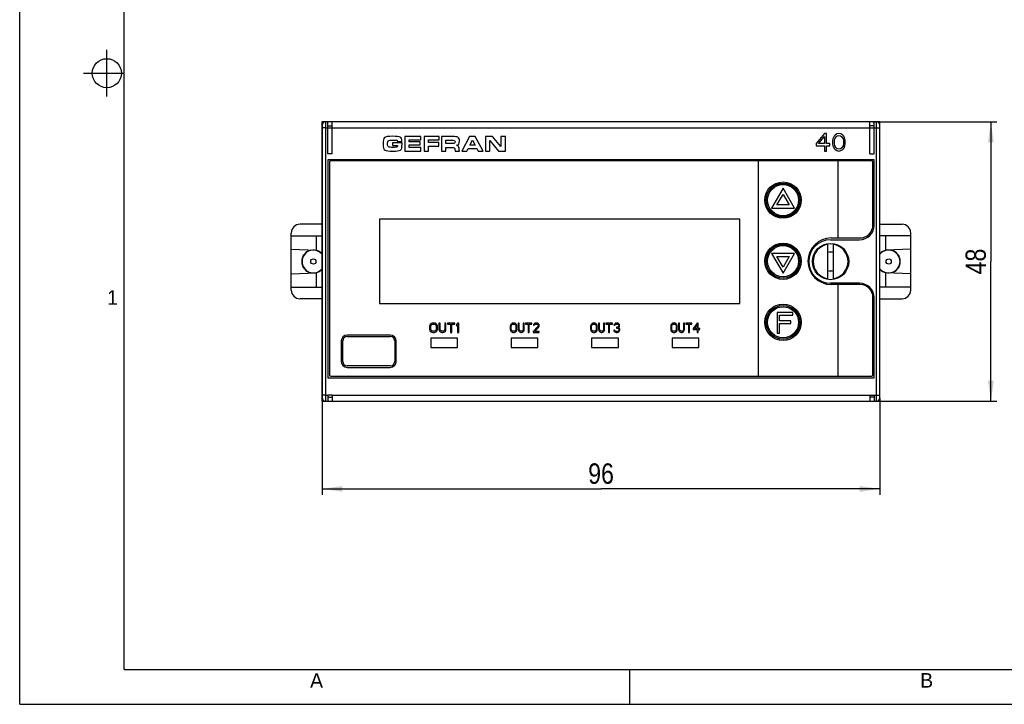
# Model space of a CAD drawing. Header units: millimetres. Extents: x 0 to 420, y 0 to 297.
# Tile 1 of 9: x 0 to 169, y 0 to 118. Entities that reach past the tile are written whole.
import ezdxf

# ---------------------------------------------------------------- set-up
doc = ezdxf.new("R2010")
doc.units = ezdxf.units.MM
doc.header["$LTSCALE"] = 23.1
doc.layers.get('0').update_dxf_attribs({"linetype": 'CONTINUOUS'})
doc.layers.add('3_ALL_AXES', color=7, linetype='CONTINUOUS')
doc.styles.get("Standard").update_dxf_attribs({"font": 'txt', "width": 0.85})
doc.styles.add('TEXTSTYLE_2', font='trium.ttf')
doc.dimstyles.new('DIMSTYLE_1', dxfattribs={"dimtxt": 3.5, "dimasz": 3.5, "dimexe": 1, "dimexo": 0.5, "dimgap": 0.875, "dimtad": 1, "dimdec": 4, "dimdsep": 46, "dimtxsty": 'STANDARD', "dimblk": '_FILLED', "dimblk1": '_FILLED', "dimblk2": '_FILLED', "dimcen": 0.09, "dimadec": 4, "dimazin": 2, "dimtp": 0.15, "dimtm": 0.15, "dimtfac": 1, "dimtdec": 4, "dimtofl": 0, "dimtmove": 0, "dimatfit": 3, "dimldrblk": '_FILLED', "dimfxl": 1, "dimtolj": 1, "dimarcsym": 0})

# ---------------------------------------------------------------- blocks, each defined once
blk = doc.blocks.new('_FILLED')
at = {"color": 0, "linetype": 'BYBLOCK'}
blk.add_solid([(0, 0), (-1, 0.143), (-1, -0.143)], dxfattribs=at)
blk = doc.blocks.new('*D0')
at = {"color": 2, "linetype": 'CONTINUOUS'}
for p, q in [((52.04, 52.63), (52.04, 36.04)), ((148.04, 52.63), (148.04, 36.04)), ((52.04, 37.04), (100.04, 37.04)), ((148.04, 37.04), (100.04, 37.04))]:
    blk.add_line(p, q, dxfattribs=at)
at = {"color": 2, "linetype": 'CONTINUOUS', "xscale": 3.5, "yscale": 3.5, "zscale": 3.5, "rotation": 180}
blk.add_blockref('_FILLED', (52.04, 37.04), dxfattribs=at)
at = {"color": 2, "linetype": 'CONTINUOUS', "xscale": 3.5, "yscale": 3.5, "zscale": 3.5}
blk.add_blockref('_FILLED', (148.04, 37.04), dxfattribs=at)
at = {"color": 2, "linetype": 'CONTINUOUS', "insert": (100.04, 41.42), "char_height": 3.5, "width": 8.25, "attachment_point": 2, "line_spacing_factor": 0.9}
blk.add_mtext('96', dxfattribs=at)
blk = doc.blocks.new('*D1')
at = {"color": 2, "linetype": 'CONTINUOUS'}
for p, q in [((146.79, 100.13), (168.13, 100.13)), ((167.13, 100.13), (167.13, 76.13)), ((167.13, 52.13), (167.13, 76.13)), ((146.79, 52.13), (168.13, 52.13))]:
    blk.add_line(p, q, dxfattribs=at)
at = {"color": 2, "linetype": 'CONTINUOUS', "xscale": 3.5, "yscale": 3.5, "zscale": 3.5}
for p, rotation in [((167.13, 100.13), 90), ((167.13, 52.13), 270)]:
    blk.add_blockref('_FILLED', p, dxfattribs=dict(at, rotation=rotation))
at = {"color": 2, "linetype": 'CONTINUOUS', "insert": (162.76, 76.13), "char_height": 3.5, "width": 8.25, "attachment_point": 2, "rotation": 90, "line_spacing_factor": 0.9}
blk.add_mtext('48', dxfattribs=at)

msp = doc.modelspace()

# ---------------------------------------------------------------- linework, layer by layer
at = {"color": 2, "linetype": 'CONTINUOUS'}
for p, q in [((0, 0), (0, 297)), ((15, 104.5), (15, 112.5)), ((11, 108.5), (18, 108.5)), ((105, 0), (105, 6)), ((0, 0), (420, 0))]:
    msp.add_line(p, q, dxfattribs=at)
at = {"color": 7, "linetype": 'CONTINUOUS'}
for p, q in [((18, 6), (18, 291)), ((51.98608, 100.12973), (51.98608, 52.12973)), ((52.63608, 100.12973), (51.98608, 100.12973)), ((53.78608, 100.12973), (53.03608, 100.12973)), ((147.03608, 100.12973), (146.28608, 100.12973)), ((147.98608, 100.12973), (147.43608, 100.12973)), ((147.98608, 99.7689), (147.98608, 100.12973)), ((52.03608, 99.52973), (52.03608, 52.72973)), ((148.03608, 52.72973), (148.03608, 99.52973)), ((64.18608, 97.01307), (64.49233, 97.01307)), ((65.00275, 96.75682), (65.76941, 96.75682)), ((66.26733, 97.62973), (66.26733, 95.12973)), ((69.034, 97.62973), (66.26733, 97.62973)), ((67.034, 96.7089), (67.034, 97.05265)), ((67.034, 97.05265), (69.034, 97.05265)), ((68.92566, 96.7089), (67.034, 96.7089)), ((68.92566, 96.1714), (68.92566, 96.7089)), ((69.034, 97.05265), (69.034, 97.62973)), ((69.57358, 97.62973), (69.57358, 95.12973)), ((72.20691, 97.62973), (69.57358, 97.62973)), ((70.34025, 96.56723), (70.34025, 97.05265)), ((70.34025, 97.05265), (72.20691, 97.05265)), ((72.20691, 97.05265), (72.20691, 97.62973)), ((72.57566, 97.62973), (72.57566, 95.12973)), ((74.56941, 97.62973), (72.57566, 97.62973)), ((73.34233, 96.39848), (73.34233, 96.98598)), ((73.34233, 96.98598), (74.2715, 96.98598)), ((77.42566, 97.62973), (76.059, 95.12973)), ((78.3965, 97.62973), (77.42566, 97.62973)), ((77.47983, 96.13598), (77.92983, 97.00473)), ((77.92983, 97.00473), (78.37983, 96.13598)), ((79.76316, 95.12973), (78.3965, 97.62973)), ((80.15066, 97.62973), (80.15066, 95.12973)), ((81.37358, 97.62973), (80.15066, 97.62973)), ((80.91733, 95.12973), (80.91733, 96.9464)), ((80.91733, 96.9464), (82.4215, 95.12973)), ((82.81733, 95.88182), (81.37358, 97.62973)), ((82.81733, 97.62973), (82.81733, 95.88182)), ((83.584, 97.62973), (82.81733, 97.62973)), ((83.584, 95.12973), (83.584, 97.62973)), ((138.46465, 98.12973), (137.03608, 96.40633)), ((137.45275, 96.40633), (138.46465, 97.6191)), ((138.82179, 98.12973), (138.46465, 98.12973)), ((138.46465, 97.6191), (138.46465, 96.40633)), ((138.82179, 96.40633), (138.82179, 98.12973)), ((139.95275, 97.23612), (139.89322, 96.91697)), ((139.89322, 96.91697), (139.89322, 96.3425)), ((140.01227, 97.42761), (139.95275, 97.23612)), ((140.13132, 97.68293), (140.01227, 97.42761)), ((140.30989, 97.87442), (140.13132, 97.68293)), ((140.19084, 96.85314), (140.25037, 97.23612)), ((140.19084, 96.40633), (140.19084, 96.85314)), ((140.25037, 97.23612), (140.48846, 97.6191)), ((140.60751, 98.0659), (140.30989, 97.87442)), ((140.48846, 97.6191), (140.66703, 97.74676)), ((140.96465, 98.12973), (140.60751, 98.0659)), ((140.66703, 97.74676), (140.96465, 97.81059)), ((141.32179, 98.0659), (140.96465, 98.12973)), ((140.96465, 97.81059), (141.26227, 97.74676)), ((141.26227, 97.74676), (141.44084, 97.6191)), ((141.61941, 97.87442), (141.32179, 98.0659)), ((141.44084, 97.6191), (141.67894, 97.23612)), ((141.79798, 97.68293), (141.61941, 97.87442)), ((141.67894, 97.23612), (141.73846, 96.85314)), ((141.73846, 96.85314), (141.73846, 96.40633)), ((141.91703, 97.42761), (141.79798, 97.68293)), ((141.97656, 97.23612), (141.91703, 97.42761)), ((142.03608, 96.91697), (141.97656, 97.23612)), ((142.03608, 96.3425), (142.03608, 96.91697)), ((63.30275, 96.34432), (63.30275, 96.42348)), ((64.13816, 96.54848), (64.13816, 96.04848)), ((65.80483, 96.54848), (64.13816, 96.54848)), ((64.13816, 96.04848), (65.03816, 96.04848)), ((65.80483, 96.2839), (65.80483, 96.54848)), ((66.26733, 95.12973), (69.034, 95.12973)), ((67.034, 95.70682), (67.034, 96.1714)), ((67.034, 96.1714), (68.92566, 96.1714)), ((69.034, 95.70682), (67.034, 95.70682)), ((69.034, 95.12973), (69.034, 95.70682)), ((69.57358, 95.12973), (70.34025, 95.12973)), ((72.09858, 96.56723), (70.34025, 96.56723)), ((70.34025, 95.12973), (70.34025, 95.99015)), ((70.34025, 95.99015), (72.09858, 95.99015)), ((72.09858, 95.99015), (72.09858, 96.56723)), ((72.57566, 95.12973), (73.34233, 95.12973)), ((74.32775, 96.39848), (73.34233, 96.39848)), ((73.34233, 95.12973), (73.34233, 95.75473)), ((73.34233, 95.75473), (74.4965, 95.75473)), ((74.90066, 95.36723), (74.9215, 95.12973)), ((74.9215, 95.12973), (75.67566, 95.12973)), ((76.059, 95.12973), (76.9465, 95.12973)), ((76.9465, 95.12973), (77.16525, 95.5589)), ((77.16525, 95.5589), (78.67566, 95.5589)), ((78.37983, 96.13598), (77.47983, 96.13598)), ((78.67566, 95.5589), (78.88816, 95.12973)), ((78.88816, 95.12973), (79.76316, 95.12973)), ((80.15066, 95.12973), (80.91733, 95.12973)), ((82.4215, 95.12973), (83.584, 95.12973)), ((137.03608, 96.40633), (137.03608, 96.02335)), ((137.03608, 96.02335), (138.46465, 96.02335)), ((138.46465, 96.40633), (137.45275, 96.40633)), ((138.46465, 96.02335), (138.46465, 95.12973)), ((138.46465, 95.12973), (138.82179, 95.12973)), ((139.41703, 96.40633), (138.82179, 96.40633)), ((138.82179, 96.02335), (139.41703, 96.02335)), ((138.82179, 95.12973), (138.82179, 96.02335)), ((139.41703, 96.02335), (139.41703, 96.40633)), ((139.89322, 96.3425), (139.95275, 96.02335)), ((139.95275, 96.02335), (140.01227, 95.83186)), ((140.01227, 95.83186), (140.13132, 95.57654)), ((140.13132, 95.57654), (140.30989, 95.38505)), ((140.25037, 96.02335), (140.19084, 96.40633)), ((140.48846, 95.64037), (140.25037, 96.02335)), ((140.30989, 95.38505), (140.60751, 95.19356)), ((140.66703, 95.51271), (140.48846, 95.64037)), ((140.60751, 95.19356), (140.96465, 95.12973)), ((140.96465, 95.44888), (140.66703, 95.51271)), ((141.26227, 95.51271), (140.96465, 95.44888)), ((140.96465, 95.12973), (141.32179, 95.19356)), ((141.44084, 95.64037), (141.26227, 95.51271)), ((141.32179, 95.19356), (141.61941, 95.38505)), ((141.67894, 96.02335), (141.44084, 95.64037)), ((141.61941, 95.38505), (141.79798, 95.57654)), ((141.73846, 96.40633), (141.67894, 96.02335)), ((141.79798, 95.57654), (141.91703, 95.83186)), ((141.91703, 95.83186), (141.97656, 96.02335)), ((141.97656, 96.02335), (142.03608, 96.3425)), ((53.33608, 93.22973), (53.33608, 56.62973)), ((146.63608, 93.42973), (53.53608, 93.42973)), ((127.12608, 56.42973), (127.12608, 93.42973)), ((140.83608, 80.17973), (140.83608, 93.42973)), ((146.83608, 82.42973), (146.83608, 93.22973)), ((131.35608, 88.7592), (129.37608, 85.32973)), ((133.33608, 85.32973), (131.35608, 88.7592)), ((130.31139, 85.86973), (131.35608, 87.6792)), ((131.35608, 87.6792), (132.40077, 85.86973)), ((129.37608, 85.32973), (133.33608, 85.32973)), ((132.40077, 85.86973), (130.31139, 85.86973)), ((61.93608, 83.42973), (61.93608, 68.92973)), ((123.93608, 83.42973), (61.93608, 83.42973)), ((123.93608, 68.92973), (123.93608, 83.42973)), ((51.98608, 82.52973), (48.23608, 82.52973)), ((148.03608, 82.52973), (151.83608, 82.52973)), ((46.73608, 71.22973), (46.73608, 81.02973)), ((46.73608, 80.52973), (51.98608, 80.52973)), ((51.03608, 80.52973), (51.03608, 78.0683)), ((139.63608, 80.17973), (144.58608, 80.17973)), ((153.33608, 80.52973), (148.03608, 80.52973)), ((149.03608, 78.0683), (149.03608, 80.52973)), ((153.33608, 71.22973), (153.33608, 81.02973)), ((46.73608, 78.22973), (51.03608, 78.0683)), ((139.03608, 73.17169), (139.03608, 79.08777)), ((140.03608, 73.17169), (140.03608, 79.08777)), ((153.33608, 78.22973), (149.03608, 78.0683)), ((133.33608, 77.52973), (129.37608, 77.52973)), ((129.37608, 77.52973), (131.35608, 74.10027)), ((130.31139, 76.98973), (132.40077, 76.98973)), ((131.35608, 75.18027), (130.31139, 76.98973)), ((131.35608, 74.10027), (133.33608, 77.52973)), ((132.40077, 76.98973), (131.35608, 75.18027)), ((46.73608, 74.02973), (51.03608, 74.19117)), ((51.03608, 74.19117), (51.03608, 71.72973)), ((153.33608, 74.02973), (149.03608, 74.19117)), ((149.03608, 71.72973), (149.03608, 74.19117)), ((46.73608, 71.72973), (51.98608, 71.72973)), ((144.586, 72.1797), (139.63608, 72.1797)), ((140.83608, 56.42973), (140.83608, 72.1797)), ((153.33608, 71.72973), (148.03608, 71.72973)), ((51.98608, 69.72973), (48.23608, 69.72973)), ((146.83608, 56.62973), (146.83608, 69.92985)), ((148.03608, 69.72973), (151.83608, 69.72973)), ((61.93608, 68.92973), (123.93608, 68.92973)), ((133.02283, 67.38973), (130.32283, 67.38973)), ((130.32283, 67.38973), (130.32283, 63.78973)), ((130.77283, 66.93016), (133.02283, 66.93016)), ((130.77283, 65.93442), (130.77283, 66.93016)), ((133.02283, 66.93016), (133.02283, 67.38973)), ((132.72283, 65.93442), (130.77283, 65.93442)), ((130.77283, 65.47484), (132.72283, 65.47484)), ((130.77283, 63.78973), (130.77283, 65.47484)), ((132.72283, 65.47484), (132.72283, 65.93442)), ((70.73608, 62.93973), (70.73608, 61.33973)), ((75.33608, 62.93973), (70.73608, 62.93973)), ((75.33608, 61.33973), (75.33608, 62.93973)), ((84.57608, 62.93973), (84.57608, 61.33973)), ((89.17608, 62.93973), (84.57608, 62.93973)), ((89.17608, 61.33973), (89.17608, 62.93973)), ((103.01608, 62.93973), (98.41608, 62.93973)), ((98.41608, 62.93973), (98.41608, 61.33973)), ((103.01608, 61.33973), (103.01608, 62.93973)), ((116.85608, 62.93973), (112.25608, 62.93973)), ((112.25608, 62.93973), (112.25608, 61.33973)), ((116.85608, 61.33973), (116.85608, 62.93973)), ((130.32283, 63.78973), (130.77283, 63.78973)), ((70.73608, 61.33973), (75.33608, 61.33973)), ((84.57608, 61.33973), (89.17608, 61.33973)), ((98.41608, 61.33973), (103.01608, 61.33973)), ((112.25608, 61.33973), (116.85608, 61.33973)), ((53.53608, 56.42973), (146.63608, 56.42973)), ((51.98608, 52.12973), (52.63608, 52.12973)), ((53.03608, 52.12973), (53.78608, 52.12973)), ((146.28608, 52.12973), (147.03608, 52.12973)), ((147.43608, 52.12973), (147.98608, 52.12973)), ((147.98608, 52.12973), (147.98608, 52.49057)), ((18, 6), (414, 6))]:
    msp.add_line(p, q, dxfattribs=at)
at = {"color": 9, "linetype": 'CONTINUOUS'}
for p, q in [((52.63608, 100.12973), (52.63608, 52.12973)), ((147.43608, 52.12973), (147.43608, 100.12973)), ((52.63608, 99.12973), (52.03608, 99.12973)), ((147.43608, 99.12973), (148.03608, 99.12973)), ((52.63608, 53.12973), (52.03608, 53.12973)), ((147.43608, 53.12973), (148.03608, 53.12973))]:
    msp.add_line(p, q, dxfattribs=at)
at = {"color": 7, "linetype": 'CONTINUOUS'}
for centre, radius in [((15, 108.5), 2.50062), ((139.53608, 76.12973), 3.125), ((50.53608, 76.12973), 0.44999), ((149.53608, 76.12973), 0.44999)]:
    msp.add_circle(centre, radius, dxfattribs=at)
at = {"color": 9, "linetype": 'CONTINUOUS'}
for centre, radius in [((131.35608, 86.67973), 3.12426), ((131.35608, 86.67973), 2.91213), ((131.35608, 86.67973), 2.88787), ((131.35608, 86.67973), 2.67573), ((131.35608, 76.17973), 3.12426), ((131.35608, 76.17973), 2.91213), ((131.35608, 76.17973), 2.88787), ((131.35608, 76.17973), 2.67573), ((131.35608, 65.67973), 3.12426), ((131.35608, 65.67973), 2.91213), ((131.35608, 65.67973), 2.88787), ((131.35608, 65.67973), 2.67573)]:
    msp.add_circle(centre, radius, dxfattribs=at)
at = {"color": 7, "linetype": 'CONTINUOUS'}
for centre, radius, start, end in [((52.63608, 99.52973), 0.6, 90, 180), ((147.43608, 99.52973), 0.6, 0, 90), ((53.53608, 93.22973), 0.2, 90, 180), ((146.63608, 93.22973), 0.2, 0, 90), ((48.23608, 81.02973), 1.5, 90, 180), ((144.58608, 82.42973), 2.25, 270, 360), ((151.83608, 81.02973), 1.5, 0, 90), ((50.53608, 76.12973), 2, 99.8958613, 260.1041387), ((50.53608, 76.12973), 1.95, 41.9113031, 318.0886976), ((50.53608, 76.12973), 2, 43.5016184, 75.5224878), ((139.53608, 76.12973), 3, 99.5940682, 260.4059318), ((139.53608, 76.12973), 3, 279.5940682, 80.4059318), ((149.53608, 76.12973), 2, 104.4775122, 138.6143267), ((149.53608, 76.12973), 1.95, 219.695247, 140.3047485), ((149.53608, 76.12973), 2, 279.8958613, 80.1041387), ((139.53608, 76.12973), 1.625, 72.0666026, 107.93339), ((50.53608, 76.12973), 2, 284.4775122, 316.4983816), ((139.53608, 76.12973), 1.625, 252.0666026, 287.93339), ((149.53608, 76.12973), 2, 221.3856733, 255.5224878), ((48.23608, 71.22973), 1.5, 180, 270), ((144.586, 69.9297), 2.25, 0.0157987, 90), ((151.83608, 71.22973), 1.5, 270, 360), ((53.53608, 56.62973), 0.2, 180, 270), ((146.63608, 56.62973), 0.2, 270, 360), ((52.63608, 52.72973), 0.6, 180, 270), ((147.43608, 52.72973), 0.6, 270, 360)]:
    msp.add_arc(centre, radius, start, end, dxfattribs=at)
for points in [[(62.77983, 97.43598), (62.61733, 97.29015), (62.53608, 96.91723), (62.53608, 96.31932)], [(64.20275, 97.65682), (63.41525, 97.65682), (62.94233, 97.58182), (62.77983, 97.43598)], [(63.30275, 96.42348), (63.30275, 96.65265), (63.3465, 96.8089), (63.434, 96.89015)], [(63.434, 96.89015), (63.5215, 96.9714), (63.77358, 97.01307), (64.18608, 97.01307)], [(65.47112, 97.52678), (65.27358, 97.61307), (64.85066, 97.65682), (64.20275, 97.65682)], [(64.49233, 97.01307), (64.66108, 97.01307), (64.78608, 97.00265), (64.86525, 96.98182)], [(64.86525, 96.98182), (64.94441, 96.96098), (64.99025, 96.88598), (65.00275, 96.75682)], [(65.76941, 96.75682), (65.76941, 97.1839), (65.66941, 97.44015), (65.47112, 97.52678)], [(74.2715, 96.98598), (74.55691, 96.98598), (74.734, 96.96723), (74.80463, 96.9335)], [(75.415, 97.48137), (75.24025, 97.57973), (74.959, 97.62973), (74.56941, 97.62973)], [(74.80463, 96.9335), (74.87358, 96.90057), (74.909, 96.81723), (74.909, 96.6839)], [(74.909, 96.6839), (74.909, 96.57348), (74.884, 96.49848), (74.83823, 96.45882)], [(75.67566, 96.7964), (75.67566, 97.15473), (75.58816, 97.3839), (75.415, 97.48137)], [(75.57566, 96.3339), (75.64233, 96.46515), (75.67566, 96.61932), (75.67566, 96.7964)], [(62.53608, 96.31932), (62.53608, 95.72557), (62.6465, 95.37348), (62.86733, 95.26515)], [(62.86733, 95.26515), (63.08816, 95.15682), (63.52566, 95.10265), (64.184, 95.10265)], [(63.45275, 95.84223), (63.35275, 95.90682), (63.30275, 96.07348), (63.30275, 96.34432)], [(64.2715, 95.7464), (63.82566, 95.7464), (63.55275, 95.77765), (63.45275, 95.84223)], [(64.184, 95.10265), (64.87566, 95.10265), (65.31733, 95.15473), (65.51293, 95.25933)], [(64.93608, 95.82765), (64.86941, 95.77348), (64.6465, 95.7464), (64.2715, 95.7464)], [(65.03816, 96.04848), (65.03816, 95.95473), (65.00275, 95.88182), (64.93608, 95.82765)], [(65.51293, 95.25933), (65.70691, 95.36307), (65.80483, 95.70473), (65.80483, 96.2839)], [(74.83823, 96.45882), (74.79025, 96.41723), (74.61941, 96.39848), (74.32775, 96.39848)], [(74.4965, 95.75473), (74.634, 95.75473), (74.734, 95.73182), (74.79233, 95.68598)], [(74.79233, 95.68598), (74.85066, 95.64015), (74.88604, 95.5339), (74.90066, 95.36723)], [(75.14858, 96.10682), (75.36525, 96.12765), (75.509, 96.20265), (75.57566, 96.3339)], [(75.49858, 95.87973), (75.40691, 95.99223), (75.29025, 96.06723), (75.14858, 96.10682)], [(75.67566, 95.12973), (75.64858, 95.51723), (75.59025, 95.76723), (75.49858, 95.87973)]]:
    msp.add_open_spline(points, degree=3, dxfattribs=at)
at = {"layer": '3_ALL_AXES', "color": 7, "linetype": 'CONTINUOUS'}
for p, q in [((53.03608, 100.12973), (52.63608, 100.12973)), ((53.03608, 94.62973), (53.03608, 100.12973)), ((53.78608, 94.62973), (53.78608, 100.12973)), ((146.28608, 100.12973), (53.78608, 100.12973)), ((146.28608, 94.62973), (146.28608, 100.12973)), ((147.43608, 100.12973), (147.03608, 100.12973)), ((147.03608, 94.62973), (147.03608, 100.12973)), ((53.03608, 99.42973), (53.78608, 99.42973)), ((147.03608, 99.42973), (146.28608, 99.42973)), ((53.78608, 94.62973), (53.03608, 94.62973)), ((53.03608, 93.62973), (53.03608, 56.12973)), ((147.03608, 93.62973), (53.03608, 93.62973)), ((146.28608, 94.62973), (147.03608, 94.62973)), ((147.03608, 82.37973), (147.03608, 93.62973)), ((139.53608, 79.87973), (144.53608, 79.87973)), ((144.53608, 72.37973), (139.53608, 72.37973)), ((147.03608, 56.12973), (147.03608, 69.87973)), ((70.57941, 65.16527), (70.54608, 64.99505)), ((70.54608, 64.99505), (70.54608, 64.48442)), ((70.54608, 64.48442), (70.57941, 64.3142)), ((70.64608, 65.30144), (70.57941, 65.16527)), ((70.77941, 65.43761), (70.64608, 65.30144)), ((70.74608, 64.99505), (70.77941, 65.13122)), ((70.74608, 64.48442), (70.74608, 64.99505)), ((70.77941, 64.34825), (70.74608, 64.48442)), ((70.91275, 65.50569), (70.77941, 65.43761)), ((70.77941, 65.13122), (70.84608, 65.23335)), ((70.84608, 65.23335), (70.94608, 65.30144)), ((71.07941, 65.53973), (70.91275, 65.50569)), ((70.94608, 65.30144), (71.07941, 65.33548)), ((71.34608, 65.53973), (71.07941, 65.53973)), ((71.07941, 65.33548), (71.34608, 65.33548)), ((71.51275, 65.50569), (71.34608, 65.53973)), ((71.34608, 65.33548), (71.47941, 65.30144)), ((71.47941, 65.30144), (71.57941, 65.23335)), ((71.64608, 65.43761), (71.51275, 65.50569)), ((71.57941, 65.23335), (71.64608, 65.13122)), ((71.77941, 65.30144), (71.64608, 65.43761)), ((71.64608, 65.13122), (71.67941, 64.99505)), ((71.67941, 64.48442), (71.64608, 64.34825)), ((71.67941, 64.99505), (71.67941, 64.48442)), ((71.84608, 65.16527), (71.77941, 65.30144)), ((71.87941, 64.99505), (71.84608, 65.16527)), ((71.84608, 64.3142), (71.87941, 64.48442)), ((71.87941, 64.48442), (71.87941, 64.99505)), ((72.14608, 65.53973), (72.14608, 64.48442)), ((72.34608, 65.53973), (72.14608, 65.53973)), ((72.14608, 64.48442), (72.17941, 64.3142)), ((72.34608, 64.48442), (72.34608, 65.53973)), ((72.37941, 64.34825), (72.34608, 64.48442)), ((73.14608, 64.48442), (73.11275, 64.34825)), ((73.14608, 65.53973), (73.14608, 64.48442)), ((73.34608, 65.53973), (73.14608, 65.53973)), ((73.31275, 64.3142), (73.34608, 64.48442)), ((73.34608, 64.48442), (73.34608, 65.53973)), ((73.61275, 65.53973), (73.61275, 65.36952)), ((74.87941, 65.53973), (73.61275, 65.53973)), ((73.61275, 65.36952), (74.14608, 65.36952)), ((74.14608, 65.36952), (74.14608, 63.93973)), ((74.34608, 63.93973), (74.34608, 65.36952)), ((74.34608, 65.36952), (74.87941, 65.36952)), ((74.87941, 65.36952), (74.87941, 65.53973)), ((75.34608, 65.53973), (75.14608, 65.30144)), ((75.14608, 65.30144), (75.14608, 65.0291)), ((75.14608, 65.0291), (75.34608, 65.26739)), ((75.54608, 65.53973), (75.34608, 65.53973)), ((75.34608, 65.26739), (75.34608, 63.93973)), ((75.54608, 63.93973), (75.54608, 65.53973)), ((84.43482, 65.16527), (84.40608, 64.99505)), ((84.40608, 64.99505), (84.40608, 64.48442)), ((84.40608, 64.48442), (84.43482, 64.3142)), ((84.49229, 65.30144), (84.43482, 65.16527)), ((84.60723, 65.43761), (84.49229, 65.30144)), ((84.57849, 64.99505), (84.60723, 65.13122)), ((84.57849, 64.48442), (84.57849, 64.99505)), ((84.60723, 64.34825), (84.57849, 64.48442)), ((84.72217, 65.50569), (84.60723, 65.43761)), ((84.60723, 65.13122), (84.6647, 65.23335)), ((84.6647, 65.23335), (84.75091, 65.30144)), ((84.86585, 65.53973), (84.72217, 65.50569)), ((84.75091, 65.30144), (84.86585, 65.33548)), ((85.09573, 65.53973), (84.86585, 65.53973)), ((84.86585, 65.33548), (85.09573, 65.33548)), ((85.23941, 65.50569), (85.09573, 65.53973)), ((85.09573, 65.33548), (85.21068, 65.30144)), ((85.21068, 65.30144), (85.29688, 65.23335)), ((85.35436, 65.43761), (85.23941, 65.50569)), ((85.29688, 65.23335), (85.35436, 65.13122)), ((85.4693, 65.30144), (85.35436, 65.43761)), ((85.35436, 65.13122), (85.38309, 64.99505)), ((85.38309, 64.48442), (85.35436, 64.34825)), ((85.38309, 64.99505), (85.38309, 64.48442)), ((85.52677, 65.16527), (85.4693, 65.30144)), ((85.5555, 64.99505), (85.52677, 65.16527)), ((85.52677, 64.3142), (85.5555, 64.48442)), ((85.5555, 64.48442), (85.5555, 64.99505)), ((85.78539, 65.53973), (85.78539, 64.48442)), ((85.9578, 65.53973), (85.78539, 65.53973)), ((85.78539, 64.48442), (85.81413, 64.3142)), ((85.9578, 64.48442), (85.9578, 65.53973)), ((85.98654, 64.34825), (85.9578, 64.48442)), ((86.64746, 64.48442), (86.61872, 64.34825)), ((86.64746, 65.53973), (86.64746, 64.48442)), ((86.81987, 65.53973), (86.64746, 65.53973)), ((86.79114, 64.3142), (86.81987, 64.48442)), ((86.81987, 64.48442), (86.81987, 65.53973)), ((87.04976, 65.53973), (87.04976, 65.36952)), ((88.14171, 65.53973), (87.04976, 65.53973)), ((87.04976, 65.36952), (87.50953, 65.36952)), ((87.50953, 65.36952), (87.50953, 63.93973)), ((87.68194, 63.93973), (87.68194, 65.36952)), ((87.68194, 65.36952), (88.14171, 65.36952)), ((88.14171, 65.36952), (88.14171, 65.53973)), ((89.17619, 64.96101), (88.3716, 64.10995)), ((88.42907, 65.30144), (88.40033, 65.16527)), ((88.40033, 65.16527), (88.54401, 65.16527)), ((88.54401, 65.43761), (88.42907, 65.30144)), ((88.65895, 65.50569), (88.54401, 65.43761)), ((88.54401, 65.16527), (88.60148, 65.26739)), ((88.60148, 65.26739), (88.68769, 65.33548)), ((88.60148, 64.10995), (89.31987, 64.85888)), ((88.8601, 65.53973), (88.65895, 65.50569)), ((88.68769, 65.33548), (88.83137, 65.36952)), ((88.83137, 65.36952), (88.94631, 65.36952)), ((88.97504, 65.53973), (88.8601, 65.53973)), ((88.94631, 65.36952), (89.08999, 65.33548)), ((89.14746, 65.50569), (88.97504, 65.53973)), ((89.08999, 65.33548), (89.17619, 65.26739)), ((89.2624, 65.43761), (89.14746, 65.50569)), ((89.17619, 65.26739), (89.23367, 65.16527)), ((89.23367, 65.09718), (89.17619, 64.96101)), ((89.23367, 65.16527), (89.23367, 65.09718)), ((89.37734, 65.30144), (89.2624, 65.43761)), ((89.31987, 64.85888), (89.37734, 64.96101)), ((89.40608, 65.16527), (89.37734, 65.30144)), ((89.37734, 64.96101), (89.40608, 65.09718)), ((89.40608, 65.09718), (89.40608, 65.16527)), ((98.27482, 65.16527), (98.24608, 64.99505)), ((98.24608, 64.99505), (98.24608, 64.48442)), ((98.24608, 64.48442), (98.27482, 64.3142)), ((98.33229, 65.30144), (98.27482, 65.16527)), ((98.44723, 65.43761), (98.33229, 65.30144)), ((98.41849, 64.99505), (98.44723, 65.13122)), ((98.41849, 64.48442), (98.41849, 64.99505)), ((98.44723, 64.34825), (98.41849, 64.48442)), ((98.56217, 65.50569), (98.44723, 65.43761)), ((98.44723, 65.13122), (98.5047, 65.23335)), ((98.5047, 65.23335), (98.59091, 65.30144)), ((98.70585, 65.53973), (98.56217, 65.50569)), ((98.59091, 65.30144), (98.70585, 65.33548)), ((98.93573, 65.53973), (98.70585, 65.53973)), ((98.70585, 65.33548), (98.93573, 65.33548)), ((99.07941, 65.50569), (98.93573, 65.53973)), ((98.93573, 65.33548), (99.05068, 65.30144)), ((99.05068, 65.30144), (99.13688, 65.23335)), ((99.19436, 65.43761), (99.07941, 65.50569)), ((99.13688, 65.23335), (99.19436, 65.13122)), ((99.3093, 65.30144), (99.19436, 65.43761)), ((99.19436, 65.13122), (99.22309, 64.99505)), ((99.22309, 64.48442), (99.19436, 64.34825)), ((99.22309, 64.99505), (99.22309, 64.48442)), ((99.36677, 65.16527), (99.3093, 65.30144)), ((99.3955, 64.99505), (99.36677, 65.16527)), ((99.36677, 64.3142), (99.3955, 64.48442)), ((99.3955, 64.48442), (99.3955, 64.99505)), ((99.7978, 65.53973), (99.62539, 65.53973)), ((99.62539, 65.53973), (99.62539, 64.48442)), ((99.62539, 64.48442), (99.65413, 64.3142)), ((99.7978, 64.48442), (99.7978, 65.53973)), ((99.82654, 64.34825), (99.7978, 64.48442)), ((100.48746, 64.48442), (100.45872, 64.34825)), ((100.65987, 65.53973), (100.48746, 65.53973)), ((100.48746, 65.53973), (100.48746, 64.48442)), ((100.63114, 64.3142), (100.65987, 64.48442)), ((100.65987, 64.48442), (100.65987, 65.53973)), ((101.98171, 65.53973), (100.88976, 65.53973)), ((100.88976, 65.53973), (100.88976, 65.36952)), ((100.88976, 65.36952), (101.34953, 65.36952)), ((101.34953, 65.36952), (101.34953, 63.93973)), ((101.52194, 65.36952), (101.98171, 65.36952)), ((101.52194, 63.93973), (101.52194, 65.36952)), ((101.98171, 65.36952), (101.98171, 65.53973)), ((102.26907, 65.30144), (102.24033, 65.16527)), ((102.24033, 65.16527), (102.38401, 65.16527)), ((102.38401, 65.43761), (102.26907, 65.30144)), ((102.49895, 65.50569), (102.38401, 65.43761)), ((102.38401, 65.16527), (102.44148, 65.26739)), ((102.44148, 65.26739), (102.52769, 65.33548)), ((102.7001, 65.53973), (102.49895, 65.50569)), ((102.52769, 65.33548), (102.67137, 65.36952)), ((102.67137, 65.36952), (102.78631, 65.36952)), ((102.78631, 64.82484), (102.67137, 64.82484)), ((102.67137, 64.82484), (102.67137, 64.68867)), ((102.67137, 64.68867), (102.78631, 64.68867)), ((102.75757, 65.53973), (102.7001, 65.53973)), ((102.95872, 65.50569), (102.75757, 65.53973)), ((102.78631, 65.36952), (102.92999, 65.33548)), ((102.95872, 64.89293), (102.78631, 64.82484)), ((102.78631, 64.68867), (102.95872, 64.65463)), ((102.92999, 65.33548), (103.01619, 65.26739)), ((103.07367, 65.43761), (102.95872, 65.50569)), ((103.01619, 64.96101), (102.95872, 64.89293)), ((102.95872, 64.65463), (103.04493, 64.58654)), ((103.01619, 65.26739), (103.07367, 65.16527)), ((103.07367, 65.09718), (103.01619, 64.96101)), ((103.01619, 64.75676), (103.13114, 64.85888)), ((103.15987, 64.68867), (103.01619, 64.75676)), ((103.04493, 64.58654), (103.1024, 64.45037)), ((103.18861, 65.30144), (103.07367, 65.43761)), ((103.07367, 65.16527), (103.07367, 65.09718)), ((103.1024, 64.45037), (103.1024, 64.3142)), ((103.13114, 64.85888), (103.18861, 64.96101)), ((103.21734, 64.58654), (103.15987, 64.68867)), ((103.21734, 65.16527), (103.18861, 65.30144)), ((103.18861, 64.96101), (103.21734, 65.09718)), ((103.21734, 65.09718), (103.21734, 65.16527)), ((103.24608, 64.45037), (103.21734, 64.58654)), ((103.24608, 64.3142), (103.24608, 64.45037)), ((112.06417, 65.16527), (112.03608, 64.99505)), ((112.03608, 64.99505), (112.03608, 64.48442)), ((112.03608, 64.48442), (112.06417, 64.3142)), ((112.12035, 65.30144), (112.06417, 65.16527)), ((112.23271, 65.43761), (112.12035, 65.30144)), ((112.20462, 64.99505), (112.23271, 65.13122)), ((112.20462, 64.48442), (112.20462, 64.99505)), ((112.23271, 64.34825), (112.20462, 64.48442)), ((112.34507, 65.50569), (112.23271, 65.43761)), ((112.23271, 65.13122), (112.28889, 65.23335)), ((112.28889, 65.23335), (112.37316, 65.30144)), ((112.48552, 65.53973), (112.34507, 65.50569)), ((112.37316, 65.30144), (112.48552, 65.33548)), ((112.71024, 65.53973), (112.48552, 65.53973)), ((112.48552, 65.33548), (112.71024, 65.33548)), ((112.85069, 65.50569), (112.71024, 65.53973)), ((112.71024, 65.33548), (112.8226, 65.30144)), ((112.8226, 65.30144), (112.90687, 65.23335)), ((112.96305, 65.43761), (112.85069, 65.50569)), ((112.90687, 65.23335), (112.96305, 65.13122)), ((113.07541, 65.30144), (112.96305, 65.43761)), ((112.96305, 65.13122), (112.99114, 64.99505)), ((112.99114, 64.48442), (112.96305, 64.34825)), ((112.99114, 64.99505), (112.99114, 64.48442)), ((113.13159, 65.16527), (113.07541, 65.30144)), ((113.15967, 64.99505), (113.13159, 65.16527)), ((113.13159, 64.3142), (113.15967, 64.48442)), ((113.15967, 64.48442), (113.15967, 64.99505)), ((113.55293, 65.53973), (113.38439, 65.53973)), ((113.38439, 65.53973), (113.38439, 64.48442)), ((113.38439, 64.48442), (113.41248, 64.3142)), ((113.55293, 64.48442), (113.55293, 65.53973)), ((113.58102, 64.34825), (113.55293, 64.48442)), ((114.22709, 64.48442), (114.199, 64.34825)), ((114.39563, 65.53973), (114.22709, 65.53973)), ((114.22709, 65.53973), (114.22709, 64.48442)), ((114.36754, 64.3142), (114.39563, 64.48442)), ((114.39563, 64.48442), (114.39563, 65.53973)), ((115.68776, 65.53973), (114.62035, 65.53973)), ((114.62035, 65.53973), (114.62035, 65.36952)), ((114.62035, 65.36952), (115.06979, 65.36952)), ((115.06979, 65.36952), (115.06979, 63.93973)), ((115.23833, 65.36952), (115.68776, 65.36952)), ((115.23833, 63.93973), (115.23833, 65.36952)), ((115.68776, 65.36952), (115.68776, 65.53973)), ((116.58664, 65.53973), (115.91248, 64.62059)), ((115.91248, 64.62059), (115.91248, 64.41633)), ((115.91248, 64.41633), (116.58664, 64.41633)), ((116.10911, 64.62059), (116.58664, 65.26739)), ((116.58664, 64.62059), (116.10911, 64.62059)), ((116.75518, 65.53973), (116.58664, 65.53973)), ((116.58664, 65.26739), (116.58664, 64.62059)), ((116.58664, 64.41633), (116.58664, 63.93973)), ((116.75518, 64.62059), (116.75518, 65.53973)), ((117.03608, 64.62059), (116.75518, 64.62059)), ((116.75518, 64.41633), (117.03608, 64.41633)), ((116.75518, 63.93973), (116.75518, 64.41633)), ((117.03608, 64.41633), (117.03608, 64.62059)), ((63.77608, 63.46973), (56.33608, 63.46973)), ((56.33608, 63.21973), (63.77608, 63.21973)), ((70.57941, 64.3142), (70.64608, 64.17803)), ((70.64608, 64.17803), (70.77941, 64.04186)), ((70.84608, 64.24612), (70.77941, 64.34825)), ((70.77941, 64.04186), (70.91275, 63.97378)), ((70.94608, 64.17803), (70.84608, 64.24612)), ((70.91275, 63.97378), (71.07941, 63.93973)), ((71.07941, 64.14399), (70.94608, 64.17803)), ((71.34608, 64.14399), (71.07941, 64.14399)), ((71.07941, 63.93973), (71.34608, 63.93973)), ((71.47941, 64.17803), (71.34608, 64.14399)), ((71.34608, 63.93973), (71.51275, 63.97378)), ((71.57941, 64.24612), (71.47941, 64.17803)), ((71.51275, 63.97378), (71.64608, 64.04186)), ((71.64608, 64.34825), (71.57941, 64.24612)), ((71.64608, 64.04186), (71.77941, 64.17803)), ((71.77941, 64.17803), (71.84608, 64.3142)), ((72.17941, 64.3142), (72.24608, 64.17803)), ((72.24608, 64.17803), (72.37941, 64.04186)), ((72.44608, 64.24612), (72.37941, 64.34825)), ((72.37941, 64.04186), (72.51275, 63.97378)), ((72.54608, 64.17803), (72.44608, 64.24612)), ((72.51275, 63.97378), (72.67941, 63.93973)), ((72.67941, 64.14399), (72.54608, 64.17803)), ((72.81275, 64.14399), (72.67941, 64.14399)), ((72.67941, 63.93973), (72.81275, 63.93973)), ((72.94608, 64.17803), (72.81275, 64.14399)), ((72.81275, 63.93973), (72.97941, 63.97378)), ((73.04608, 64.24612), (72.94608, 64.17803)), ((72.97941, 63.97378), (73.11275, 64.04186)), ((73.11275, 64.34825), (73.04608, 64.24612)), ((73.11275, 64.04186), (73.24608, 64.17803)), ((73.24608, 64.17803), (73.31275, 64.3142)), ((74.14608, 63.93973), (74.34608, 63.93973)), ((75.34608, 63.93973), (75.54608, 63.93973)), ((84.43482, 64.3142), (84.49229, 64.17803)), ((84.49229, 64.17803), (84.60723, 64.04186)), ((84.6647, 64.24612), (84.60723, 64.34825)), ((84.60723, 64.04186), (84.72217, 63.97378)), ((84.75091, 64.17803), (84.6647, 64.24612)), ((84.72217, 63.97378), (84.86585, 63.93973)), ((84.86585, 64.14399), (84.75091, 64.17803)), ((85.09573, 64.14399), (84.86585, 64.14399)), ((84.86585, 63.93973), (85.09573, 63.93973)), ((85.21068, 64.17803), (85.09573, 64.14399)), ((85.09573, 63.93973), (85.23941, 63.97378)), ((85.29688, 64.24612), (85.21068, 64.17803)), ((85.23941, 63.97378), (85.35436, 64.04186)), ((85.35436, 64.34825), (85.29688, 64.24612)), ((85.35436, 64.04186), (85.4693, 64.17803)), ((85.4693, 64.17803), (85.52677, 64.3142)), ((85.81413, 64.3142), (85.8716, 64.17803)), ((85.8716, 64.17803), (85.98654, 64.04186)), ((86.04401, 64.24612), (85.98654, 64.34825)), ((85.98654, 64.04186), (86.10148, 63.97378)), ((86.13022, 64.17803), (86.04401, 64.24612)), ((86.10148, 63.97378), (86.24516, 63.93973)), ((86.24516, 64.14399), (86.13022, 64.17803)), ((86.3601, 64.14399), (86.24516, 64.14399)), ((86.24516, 63.93973), (86.3601, 63.93973)), ((86.47504, 64.17803), (86.3601, 64.14399)), ((86.3601, 63.93973), (86.50378, 63.97378)), ((86.56125, 64.24612), (86.47504, 64.17803)), ((86.50378, 63.97378), (86.61872, 64.04186)), ((86.61872, 64.34825), (86.56125, 64.24612)), ((86.61872, 64.04186), (86.73367, 64.17803)), ((86.73367, 64.17803), (86.79114, 64.3142)), ((87.50953, 63.93973), (87.68194, 63.93973)), ((88.3716, 64.10995), (88.3716, 63.93973)), ((88.3716, 63.93973), (89.40608, 63.93973)), ((89.40608, 64.10995), (88.60148, 64.10995)), ((89.40608, 63.93973), (89.40608, 64.10995)), ((98.27482, 64.3142), (98.33229, 64.17803)), ((98.33229, 64.17803), (98.44723, 64.04186)), ((98.5047, 64.24612), (98.44723, 64.34825)), ((98.44723, 64.04186), (98.56217, 63.97378)), ((98.59091, 64.17803), (98.5047, 64.24612)), ((98.56217, 63.97378), (98.70585, 63.93973)), ((98.70585, 64.14399), (98.59091, 64.17803)), ((98.93573, 64.14399), (98.70585, 64.14399)), ((98.70585, 63.93973), (98.93573, 63.93973)), ((99.05068, 64.17803), (98.93573, 64.14399)), ((98.93573, 63.93973), (99.07941, 63.97378)), ((99.13688, 64.24612), (99.05068, 64.17803)), ((99.07941, 63.97378), (99.19436, 64.04186)), ((99.19436, 64.34825), (99.13688, 64.24612)), ((99.19436, 64.04186), (99.3093, 64.17803)), ((99.3093, 64.17803), (99.36677, 64.3142)), ((99.65413, 64.3142), (99.7116, 64.17803)), ((99.7116, 64.17803), (99.82654, 64.04186)), ((99.88401, 64.24612), (99.82654, 64.34825)), ((99.82654, 64.04186), (99.94148, 63.97378)), ((99.97022, 64.17803), (99.88401, 64.24612)), ((99.94148, 63.97378), (100.08516, 63.93973)), ((100.08516, 64.14399), (99.97022, 64.17803)), ((100.2001, 64.14399), (100.08516, 64.14399)), ((100.08516, 63.93973), (100.2001, 63.93973)), ((100.31504, 64.17803), (100.2001, 64.14399)), ((100.2001, 63.93973), (100.34378, 63.97378)), ((100.40125, 64.24612), (100.31504, 64.17803)), ((100.34378, 63.97378), (100.45872, 64.04186)), ((100.45872, 64.34825), (100.40125, 64.24612)), ((100.45872, 64.04186), (100.57367, 64.17803)), ((100.57367, 64.17803), (100.63114, 64.3142)), ((101.34953, 63.93973), (101.52194, 63.93973)), ((102.35527, 64.3142), (102.2116, 64.3142)), ((102.2116, 64.3142), (102.24033, 64.21207)), ((102.24033, 64.21207), (102.2978, 64.10995)), ((102.2978, 64.10995), (102.38401, 64.04186)), ((102.38401, 64.24612), (102.35527, 64.3142)), ((102.44148, 64.17803), (102.38401, 64.24612)), ((102.38401, 64.04186), (102.49895, 63.97378)), ((102.49895, 64.14399), (102.44148, 64.17803)), ((102.64263, 64.10995), (102.49895, 64.14399)), ((102.49895, 63.97378), (102.6139, 63.93973)), ((102.6139, 63.93973), (102.84378, 63.93973)), ((102.81504, 64.10995), (102.64263, 64.10995)), ((102.95872, 64.14399), (102.81504, 64.10995)), ((102.84378, 63.93973), (102.95872, 63.97378)), ((103.01619, 64.17803), (102.95872, 64.14399)), ((102.95872, 63.97378), (103.07367, 64.04186)), ((103.07367, 64.24612), (103.01619, 64.17803)), ((103.1024, 64.3142), (103.07367, 64.24612)), ((103.07367, 64.04186), (103.15987, 64.10995)), ((103.15987, 64.10995), (103.21734, 64.21207)), ((103.21734, 64.21207), (103.24608, 64.3142)), ((112.06417, 64.3142), (112.12035, 64.17803)), ((112.12035, 64.17803), (112.23271, 64.04186)), ((112.28889, 64.24612), (112.23271, 64.34825)), ((112.23271, 64.04186), (112.34507, 63.97378)), ((112.37316, 64.17803), (112.28889, 64.24612)), ((112.34507, 63.97378), (112.48552, 63.93973)), ((112.48552, 64.14399), (112.37316, 64.17803)), ((112.71024, 64.14399), (112.48552, 64.14399)), ((112.48552, 63.93973), (112.71024, 63.93973)), ((112.8226, 64.17803), (112.71024, 64.14399)), ((112.71024, 63.93973), (112.85069, 63.97378)), ((112.90687, 64.24612), (112.8226, 64.17803)), ((112.85069, 63.97378), (112.96305, 64.04186)), ((112.96305, 64.34825), (112.90687, 64.24612)), ((112.96305, 64.04186), (113.07541, 64.17803)), ((113.07541, 64.17803), (113.13159, 64.3142)), ((113.41248, 64.3142), (113.46866, 64.17803)), ((113.46866, 64.17803), (113.58102, 64.04186)), ((113.6372, 64.24612), (113.58102, 64.34825)), ((113.58102, 64.04186), (113.69338, 63.97378)), ((113.72147, 64.17803), (113.6372, 64.24612)), ((113.69338, 63.97378), (113.83383, 63.93973)), ((113.83383, 64.14399), (113.72147, 64.17803)), ((113.94619, 64.14399), (113.83383, 64.14399)), ((113.83383, 63.93973), (113.94619, 63.93973)), ((114.05855, 64.17803), (113.94619, 64.14399)), ((113.94619, 63.93973), (114.08664, 63.97378)), ((114.14282, 64.24612), (114.05855, 64.17803)), ((114.08664, 63.97378), (114.199, 64.04186)), ((114.199, 64.34825), (114.14282, 64.24612)), ((114.199, 64.04186), (114.31136, 64.17803)), ((114.31136, 64.17803), (114.36754, 64.3142)), ((115.06979, 63.93973), (115.23833, 63.93973)), ((116.58664, 63.93973), (116.75518, 63.93973)), ((55.33608, 62.46973), (55.33608, 58.92973)), ((55.58608, 58.92973), (55.58608, 62.46973)), ((64.52608, 62.46973), (64.52608, 58.92973)), ((64.77608, 58.92973), (64.77608, 62.46973)), ((63.77608, 58.17973), (56.33608, 58.17973)), ((56.33608, 57.92973), (63.77608, 57.92973)), ((53.03608, 56.12973), (147.03608, 56.12973)), ((53.03608, 53.12973), (53.03608, 52.12973)), ((53.78608, 53.12973), (53.03608, 53.12973)), ((53.03608, 52.82973), (53.78608, 52.82973)), ((53.78608, 53.12973), (53.78608, 52.12973)), ((146.28608, 53.12973), (147.03608, 53.12973)), ((146.28608, 53.12973), (146.28608, 52.12973)), ((147.03608, 52.82973), (146.28608, 52.82973)), ((147.03608, 53.12973), (147.03608, 52.12973)), ((52.63608, 52.12973), (53.03608, 52.12973)), ((53.78608, 52.12973), (146.28608, 52.12973)), ((147.03608, 52.12973), (147.43608, 52.12973))]:
    msp.add_line(p, q, dxfattribs=at)
at = {"layer": '3_ALL_AXES', "color": 9, "linetype": 'CONTINUOUS'}
for p, q in [((52.63608, 99.12973), (147.43608, 99.12973)), ((52.63608, 53.12973), (53.03608, 53.12973)), ((53.78608, 53.12973), (146.28608, 53.12973)), ((147.03608, 53.12973), (147.43608, 53.12973))]:
    msp.add_line(p, q, dxfattribs=at)
at = {"layer": '3_ALL_AXES', "color": 7, "linetype": 'CONTINUOUS'}
for centre, radius, start, end in [((144.53608, 82.37973), 2.5, 270, 360), ((139.63608, 76.17972), 4.00002, 90, 270), ((139.53608, 76.12973), 3.75, 90, 270), ((144.53608, 69.87973), 2.5, 0, 90), ((56.33608, 62.46973), 1, 90, 180), ((56.33608, 62.46973), 0.75, 90, 180), ((63.77608, 62.46973), 1, 0, 90), ((63.77608, 62.46973), 0.75, 0, 90), ((56.33608, 58.92973), 1, 180, 270), ((56.33608, 58.92973), 0.75, 180, 270), ((63.77608, 58.92973), 1, 270, 360), ((63.77608, 58.92973), 0.75, 270, 360)]:
    msp.add_arc(centre, radius, start, end, dxfattribs=at)

# ---------------------------------------------------------------- texts
at = {"color": 2, "linetype": 'CONTINUOUS', "char_height": 2.5, "attachment_point": 2, "line_spacing_factor": 0.9, "style": 'TEXTSTYLE_2'}
for s, insert, width in [('1', (15.98338, 71.19377), 1.9166667), ('A', (51.08602, 5.33741), 2.3055556), ('B', (156.07197, 5.37307), 2.3703704)]:
    msp.add_mtext(s, dxfattribs=dict(at, insert=insert, width=width))

# ---------------------------------------------------------------- dimensions: what is measured, and where the dimension line sits
at = {"color": 2, "linetype": 'CONTINUOUS'}
dim = msp.add_linear_dim(base=(167.132, 100.12973), p1=(146.28608, 52.12973), p2=(146.28608, 100.12973), angle=90, dimstyle='DIMSTYLE_1', dxfattribs=at)
dim.commit()
dim.dimension.update_dxf_attribs({"geometry": '*D1', "text_midpoint": (167.132, 75.62974), "dimtype": 160})
dim = msp.add_linear_dim(base=(148.03608, 37.04443), p1=(52.03608, 53.12973), p2=(148.03608, 53.12973), dimstyle='DIMSTYLE_1', dxfattribs=at)
dim.commit()
dim.dimension.update_dxf_attribs({"geometry": '*D0', "text_midpoint": (99.53608, 37.04443), "dimtype": 160})

doc.saveas('drawing.dxf')
